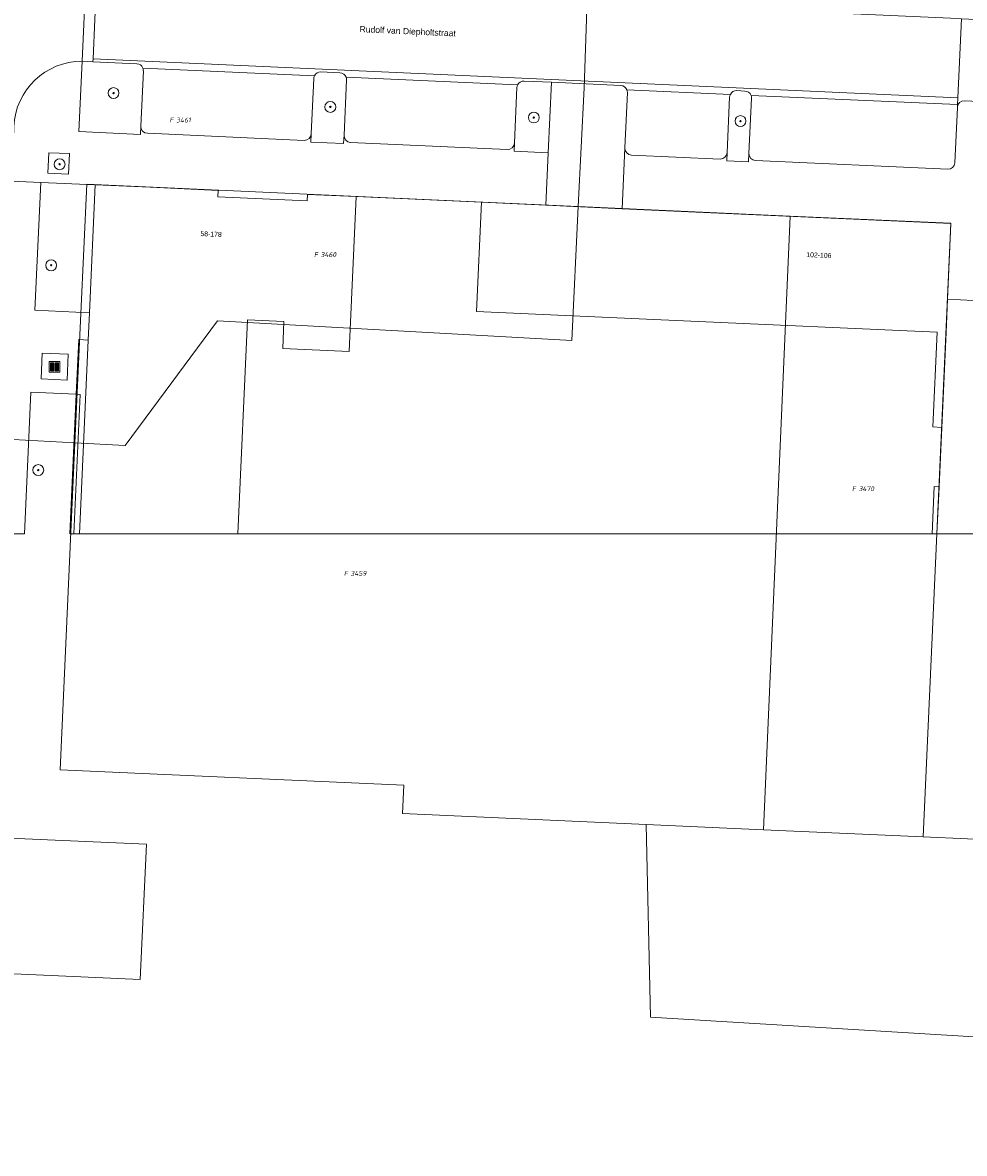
# Model space of a CAD drawing. Header units: metres. Extents: x 207466 to 209466, y 475780 to 477780.
# Tile 5 of 189: x 207663 to 207732, y 476144 to 476227. Entities that reach past the tile are written whole.
import ezdxf
from ezdxf.enums import TextEntityAlignment as Align

# ---------------------------------------------------------------- set-up
doc = ezdxf.new("R2010")
doc.units = ezdxf.units.M
doc.layers.get('0').update_dxf_attribs({"color": 253, "linetype": 'CONTINUOUS'})
for name, color, linetype, lineweight, true_color in [('B-RO-GR-BEPLANTING_CULTUUR_HEESTERS-GV', 7, 'CONTINUOUS', 0, 0x6d8a47), ('B-RO-GR-BOOM-S', 7, 'CONTINUOUS', 0, 0x6d8a47), ('B-RO-OG-BEBOUWING-GV', 7, 'CONTINUOUS', 0, 0xa50000)]:
    doc.layers.add(name, color=color, linetype=linetype, lineweight=lineweight, true_color=true_color)
for name, color, linetype, lineweight in [('B-RO-IE-MEUBILAIR_WEGMEUBILAIR-S', 253, 'CONTINUOUS', 0), ('B-RO-IE-TERREINAFSCHEIDING_KUNSTMATIG_MUUR-GV', 253, 'CONTINUOUS', 0), ('B-RO-OG-BEBOUWING-T18', 7, 'CONTINUOUS', 0), ('B-RO-OG-TERREIN_CULTUURSCHEIDING-GV', 253, 'CONTINUOUS', 0), ('B-RO-OG-TERREIN_ERF-GV', 253, 'CONTINUOUS', 0), ('B-RO-OG-TERREIN_ONBEGROEID-GV', 253, 'CONTINUOUS', 0), ('B-RO-OG-TOPOGRAFIE-T18', 7, 'CONTINUOUS', 0), ('B-RO-VH-VERHARDING_BETON-GV', 253, 'CONTINUOUS', 0), ('B-RO-VH-VERHARDING_BETONSTRAATSTEEN-GV', 253, 'CONTINUOUS', 0), ('B-RO-VH-VERHARDING_STRAATBAKSTEEN-GV', 253, 'CONTINUOUS', 0), ('B-RO-VH-VERHARDING_TEGEL-GV', 253, 'CONTINUOUS', 0), ('B-WE-KG-GRENS_PERCEEL-GV', 150, 'CONTINUOUS', 18), ('B-WE-KG-GRENS_PERCEEL-S', 150, 'CONTINUOUS', 25)]:
    doc.layers.add(name, color=color, linetype=linetype, lineweight=lineweight)
doc.styles.add('NLCS-ISO', font='NLCS-ISO.ttf')
doc.styles.add('NLCS-ISO-M200-T18', font='NLCS-ISO.ttf', dxfattribs={"height": 1.8})

# ---------------------------------------------------------------- blocks, each defined once
blk = doc.blocks.new('SIE-WEG_AFVAL_APART_PLAATS-SO1')
at = {"linetype": 'Continuous'}
for points in [[(-1.5, -1.5), (-0.25, -1.5), (-0.25, 1.5), (-1.5, 1.5)], [(1.5, 1.5), (0.25, 1.5), (0.25, -1.5), (1.5, -1.5)]]:
    blk.add_hatch(color=0, dxfattribs=at).paths.add_polyline_path(points)
h = blk.add_hatch(color=0, dxfattribs=at)
h.paths.add_polyline_path([(-1.5, -1.5), (-0.25, -1.5), (-0.25, 1.5), (-1.5, 1.5)])
h.paths.add_polyline_path([(1.5, 1.5), (0.25, 1.5), (0.25, -1.5), (1.5, -1.5)])
at = {"color": 0, "linetype": 'ByBlock', "lineweight": -2, "flags": 128}
for points in [[(-2, -2), (2, -2), (2, 2), (-2, 2), (-2, -2)], [(-1.5, -1.5), (-0.25, -1.5), (-0.25, 1.5), (-1.5, 1.5), (-1.5, -1.5)]]:
    blk.add_lwpolyline(points, dxfattribs=at)
at = {"color": 0, "linetype": 'ByBlock', "lineweight": -2, "extrusion": (0, 0, -1), "flags": 128}
blk.add_lwpolyline([(-1.5, -1.5), (-0.25, -1.5), (-0.25, 1.5), (-1.5, 1.5), (-1.5, -1.5)], dxfattribs=at)
blk = doc.blocks.new('SGR-BOOM_01-SO1')
at = {"linetype": 'Continuous'}
h = blk.add_hatch(color=0, dxfattribs=at)
edge = h.paths.add_edge_path()
edge.add_arc((0, 0), 0.25, 0, 360)
at = {"color": 0, "linetype": 'ByBlock', "lineweight": -2}
for radius in [2, 0.25]:
    blk.add_circle((0, 0), radius, dxfattribs=at)
blk = doc.blocks.new('SKG-PERCEELNUMMER-SO')
at = {"style": 'NLCS-ISO', "oblique": 10, "flags": 1}
blk.add_attdef('GEMEENTECODE', text='', height=1.8, dxfattribs=at).set_placement((0, 2.55), align=Align.MIDDLE_CENTER)
at = {"style": 'NLCS-ISO', "oblique": 10}
blk.add_attdef('SECTIE', text='', height=1.8, dxfattribs=at).set_placement((-0.5, 0), align=Align.MIDDLE_RIGHT)
blk.add_attdef('PERCEELNUMMER', text='', height=1.8, dxfattribs=at).set_placement((0.5, 0), align=Align.MIDDLE_LEFT)

msp = doc.modelspace()

# ---------------------------------------------------------------- linework, layer by layer
at = {"layer": 'B-RO-GR-BEPLANTING_CULTUUR_HEESTERS-GV', "flags": 128}
msp.add_lwpolyline([(207730.42, 476189.547), (207734.973, 476189.547), (207736.506, 476199.878), (207738.399, 476212.956), (207733.391, 476213.183), (207733.095, 476206.64), (207731.197, 476206.726), (207731.086, 476204.279), (207730.772, 476197.34), (207730.576, 476192.995), (207730.42, 476189.547)], dxfattribs=at)
at = {"layer": 'B-RO-IE-TERREINAFSCHEIDING_KUNSTMATIG_MUUR-GV', "flags": 128}
for points in [[(207666.893, 476189.547), (207667.194, 476189.547), (207667.656, 476199.757), (207667.356, 476199.771), (207666.893, 476189.547)], [(207730.069, 476189.547), (207730.42, 476189.547), (207730.576, 476192.995), (207730.226, 476193.011), (207730.069, 476189.547)]]:
    msp.add_lwpolyline(points, dxfattribs=at)
at = {"layer": 'B-RO-OG-BEBOUWING-GV', "flags": 128}
for points in [[(207667.594, 476189.547), (207679.188, 476189.547), (207679.897, 476205.221), (207682.575, 476205.1), (207682.485, 476203.122), (207687.36, 476202.901), (207687.873, 476214.243), (207684.294, 476214.405), (207684.273, 476213.935), (207677.729, 476214.231), (207677.751, 476214.701), (207672.766, 476214.926), (207668.751, 476215.108), (207668.327, 476205.733), (207668.236, 476203.735), (207667.594, 476189.547)], [(207731.448, 476212.27), (207712.21, 476213.141), (207707.357, 476213.361), (207701.762, 476213.614), (207697.056, 476213.827), (207696.694, 476205.835), (207711.849, 476205.149), (207730.437, 476204.308), (207730.123, 476197.37), (207730.772, 476197.34), (207731.086, 476204.279), (207731.197, 476206.726), (207731.448, 476212.27)]]:
    msp.add_lwpolyline(points, dxfattribs=at)
at = {"layer": 'B-RO-OG-TERREIN_CULTUURSCHEIDING-GV', "flags": 128}
for points in [[(207671.798, 476223.983), (207668.585, 476224.128), (207667.786, 476224.164), (207667.554, 476219.008), (207672.065, 476218.806), (207672.092, 476219.405), (207672.275, 476223.461)], [(207684.762, 476222.9), (207684.58, 476218.844), (207684.553, 476218.245), (207686.95, 476218.137), (207686.977, 476218.736), (207687.16, 476222.793)], [(207686.683, 476223.315), (207685.284, 476223.378)], [(207702.167, 476222.619), (207700.169, 476222.709)], [(207699.647, 476222.232), (207699.465, 476218.176), (207699.438, 476217.576), (207701.935, 476217.464), (207702.167, 476222.619)], [(207716.353, 476221.982), (207715.753, 476222.009)], [(207715.231, 476221.532), (207715.049, 476217.476), (207715.022, 476216.876), (207716.621, 476216.804), (207716.647, 476217.404), (207716.83, 476221.46)], [(207668.751, 476215.108), (207664.755, 476215.289), (207664.318, 476205.915), (207668.327, 476205.733), (207668.751, 476215.108)], [(207666.893, 476189.547), (207667.356, 476199.771), (207664.039, 476199.921), (207663.556, 476189.547)]]:
    msp.add_lwpolyline(points, dxfattribs=at)
at = {"layer": 'B-RO-OG-TERREIN_CULTUURSCHEIDING-GV'}
for centre, radius, start, end in [((207671.774, 476223.481), 0.503, 21.23088, 87.20697), ((207671.78, 476223.484), 0.495, 357.35806, 21.19842), ((207685.246, 476222.881), 0.484, 153.3638, 177.74813), ((207685.263, 476222.877), 0.502, 87.64779, 153.81347), ((207686.659, 476222.814), 0.502, 21.03019, 87.23799), ((207686.666, 476222.815), 0.494, 357.43742, 21.20976), ((207700.146, 476222.211), 0.499, 87.35785, 153.92347), ((207700.142, 476222.21), 0.495, 153.64712, 177.46481), ((207715.73, 476221.511), 0.499, 87.35785, 153.92347), ((207716.331, 476221.483), 0.5, 21.00977, 87.42809), ((207715.726, 476221.51), 0.495, 153.64712, 177.46481), ((207716.335, 476221.483), 0.495, 357.35806, 21.19842)]:
    msp.add_arc(centre, radius, start, end, dxfattribs=at)
at = {"layer": 'B-RO-OG-TERREIN_ERF-GV', "flags": 128}
for points in [[(207679.188, 476189.547), (207730.069, 476189.547), (207730.226, 476193.011), (207730.576, 476192.995), (207730.772, 476197.34), (207730.123, 476197.37), (207730.437, 476204.308), (207711.849, 476205.149), (207696.694, 476205.835), (207697.056, 476213.827), (207687.873, 476214.243), (207687.36, 476202.901), (207682.485, 476203.122), (207682.575, 476205.1), (207679.897, 476205.221), (207679.188, 476189.547)], [(207667.194, 476189.547), (207667.594, 476189.547), (207668.236, 476203.735), (207667.537, 476203.767), (207667.356, 476199.771), (207667.656, 476199.757), (207667.194, 476189.547)]]:
    msp.add_lwpolyline(points, dxfattribs=at)
at = {"layer": 'B-RO-OG-TERREIN_ONBEGROEID-GV', "flags": 128}
msp.add_lwpolyline([(207665.357, 476217.464), (207665.287, 476215.965), (207666.786, 476215.896), (207666.855, 476217.394), (207665.357, 476217.464)], dxfattribs=at)
at = {"layer": 'B-RO-VH-VERHARDING_BETON-GV', "flags": 128}
msp.add_lwpolyline([(207664.873, 476202.786), (207664.785, 476200.888), (207666.683, 476200.802), (207666.771, 476202.7), (207664.873, 476202.786)], dxfattribs=at)
at = {"layer": 'B-RO-VH-VERHARDING_BETONSTRAATSTEEN-GV', "flags": 128}
for points in [[(207667.786, 476224.164), (207668.055, 476230.157)], [(207668.854, 476230.122), (207668.055, 476230.157), (207667.786, 476224.164), (207668.585, 476224.128), (207668.594, 476224.327), (207668.854, 476230.122)], [(207732.206, 476227.276), (207731.42, 476227.311), (207669.454, 476230.095), (207668.854, 476230.122), (207668.594, 476224.327), (207731.946, 476221.482), (207732.206, 476227.276)], [(207716.797, 476221.662), (207731.923, 476220.982), (207731.946, 476221.482), (207668.594, 476224.327), (207668.585, 476224.128), (207671.798, 476223.983)], [(207684.813, 476223.098), (207672.242, 476223.663)], [(207672.242, 476223.663), (207684.813, 476223.098)], [(207672.275, 476223.461), (207672.092, 476219.405), (207672.122, 476219.212), (207672.223, 476219.045), (207672.38, 476218.93), (207672.569, 476218.883), (207684.058, 476218.367), (207684.251, 476218.397), (207684.418, 476218.498), (207684.533, 476218.655), (207684.58, 476218.844), (207684.762, 476222.9)], [(207685.284, 476223.378), (207686.683, 476223.315)], [(207687.16, 476222.793), (207686.977, 476218.736), (207687.007, 476218.544), (207687.108, 476218.377), (207687.265, 476218.261), (207687.454, 476218.215), (207698.943, 476217.699), (207699.136, 476217.728), (207699.303, 476217.829), (207699.418, 476217.986), (207699.465, 476218.176), (207699.647, 476222.232)], [(207699.698, 476222.43), (207687.127, 476222.994)], [(207687.127, 476222.994), (207699.698, 476222.43)], [(207700.169, 476222.709), (207702.167, 476222.619), (207707.262, 476222.39)], [(207715.282, 476221.73), (207707.706, 476222.07)], [(207707.706, 476222.07), (207715.282, 476221.73)], [(207715.753, 476222.009), (207716.353, 476221.982)], [(207707.739, 476221.868), (207707.557, 476217.812), (207707.586, 476217.619), (207707.687, 476217.452), (207707.844, 476217.337), (207708.034, 476217.29), (207714.527, 476216.998), (207714.72, 476217.028), (207714.887, 476217.129), (207715.002, 476217.286), (207715.049, 476217.476), (207715.231, 476221.532)], [(207716.83, 476221.46), (207716.647, 476217.404), (207716.677, 476217.211), (207716.778, 476217.044), (207716.935, 476216.928), (207717.125, 476216.882), (207731.21, 476216.249)], [(207731.914, 476220.783), (207731.923, 476220.982), (207716.797, 476221.662)], [(207731.732, 476216.726), (207731.914, 476220.783)]]:
    msp.add_lwpolyline(points, dxfattribs=at)
at = {"layer": 'B-RO-VH-VERHARDING_BETONSTRAATSTEEN-GV'}
for centre, radius, start, end in [((207667.792, 476219.155), 5.009, 90.06461, 177.36902), ((207671.774, 476223.481), 0.503, 21.23088, 87.20697), ((207671.78, 476223.484), 0.495, 357.35806, 21.19842), ((207685.246, 476222.881), 0.484, 153.3638, 177.74813), ((207685.263, 476222.877), 0.502, 87.64779, 153.81347), ((207686.659, 476222.814), 0.502, 21.03019, 87.23799), ((207686.666, 476222.815), 0.494, 357.43742, 21.20976), ((207700.146, 476222.211), 0.499, 87.35785, 153.92347), ((207700.142, 476222.21), 0.495, 153.64712, 177.46481), ((207707.24, 476221.891), 0.5, 21.00977, 87.42809), ((207707.244, 476221.891), 0.495, 357.35806, 21.19842), ((207715.73, 476221.511), 0.499, 87.35785, 153.92347), ((207716.331, 476221.483), 0.5, 21.00977, 87.42809), ((207715.726, 476221.51), 0.495, 153.64712, 177.46481), ((207716.335, 476221.483), 0.495, 357.35806, 21.19842), ((207731.232, 476216.749), 0.501, 267.51024, 357.33147)]:
    msp.add_arc(centre, radius, start, end, dxfattribs=at)
at = {"layer": 'B-RO-VH-VERHARDING_STRAATBAKSTEEN-GV', "flags": 128}
msp.add_lwpolyline([(207739.736, 476226.938), (207732.206, 476227.276), (207731.946, 476221.482), (207731.923, 476220.982), (207731.914, 476220.783), (207731.961, 476220.972), (207732.077, 476221.129), (207732.244, 476221.23), (207732.436, 476221.26), (207735.633, 476221.116), (207739.675, 476220.934), (207739.68, 476220.963), (207739.736, 476226.938)], dxfattribs=at)
at = {"layer": 'B-RO-VH-VERHARDING_TEGEL-GV', "flags": 128}
for points in [[(207699.438, 476217.576), (207699.465, 476218.176), (207699.418, 476217.986), (207699.303, 476217.829), (207699.136, 476217.728), (207698.943, 476217.699), (207687.454, 476218.215), (207687.265, 476218.261), (207687.108, 476218.377), (207687.007, 476218.544), (207686.977, 476218.736), (207686.95, 476218.137), (207684.553, 476218.245), (207684.58, 476218.844), (207684.533, 476218.655), (207684.418, 476218.498), (207684.251, 476218.397), (207684.058, 476218.367), (207672.569, 476218.883), (207672.38, 476218.93), (207672.223, 476219.045), (207672.122, 476219.212), (207672.092, 476219.405), (207672.065, 476218.806), (207667.554, 476219.008), (207667.786, 476224.164)], [(207707.262, 476222.39), (207702.167, 476222.619), (207701.935, 476217.464), (207701.762, 476213.614), (207707.357, 476213.361), (207707.557, 476217.812)], [(207707.557, 476217.812), (207707.739, 476221.868)], [(207735.633, 476221.116), (207732.436, 476221.26), (207732.244, 476221.23), (207732.077, 476221.129), (207731.961, 476220.972), (207731.914, 476220.783), (207731.732, 476216.726)], [(207662.788, 476219.385), (207662.776, 476219.113), (207662.74, 476218.314), (207662.607, 476215.386), (207664.755, 476215.289), (207668.751, 476215.108), (207672.766, 476214.926), (207677.751, 476214.701), (207677.729, 476214.231), (207684.273, 476213.935), (207684.294, 476214.405), (207687.873, 476214.243), (207697.056, 476213.827), (207701.762, 476213.614), (207701.935, 476217.464), (207699.438, 476217.576)], [(207731.21, 476216.249), (207717.125, 476216.882), (207716.935, 476216.928), (207716.778, 476217.044), (207716.677, 476217.211), (207716.647, 476217.404), (207716.621, 476216.804), (207715.022, 476216.876), (207715.049, 476217.476), (207715.002, 476217.286), (207714.887, 476217.129), (207714.72, 476217.028), (207714.527, 476216.998), (207708.034, 476217.29), (207707.844, 476217.337), (207707.687, 476217.452), (207707.586, 476217.619), (207707.557, 476217.812), (207707.357, 476213.361), (207712.21, 476213.141), (207731.448, 476212.27), (207731.197, 476206.726), (207733.095, 476206.64)], [(207666.786, 476215.896), (207665.287, 476215.965), (207665.357, 476217.464), (207666.855, 476217.394), (207666.786, 476215.896)], [(207661.438, 476189.547), (207663.556, 476189.547), (207664.039, 476199.921), (207667.356, 476199.771), (207667.537, 476203.767), (207668.236, 476203.735), (207668.327, 476205.733), (207664.318, 476205.915), (207664.755, 476215.289), (207662.607, 476215.386), (207661.438, 476189.547)], [(207664.873, 476202.786), (207666.771, 476202.7), (207666.683, 476200.802), (207664.785, 476200.888), (207664.873, 476202.786)]]:
    msp.add_lwpolyline(points, dxfattribs=at)
at = {"layer": 'B-RO-VH-VERHARDING_TEGEL-GV'}
for centre, radius, start, end in [((207667.792, 476219.155), 5.009, 90.06461, 177.36902), ((207707.24, 476221.891), 0.5, 21.00977, 87.42809), ((207707.244, 476221.891), 0.495, 357.35806, 21.19842), ((207731.232, 476216.749), 0.501, 267.51024, 357.33147)]:
    msp.add_arc(centre, radius, start, end, dxfattribs=at)
at = {"layer": 'B-WE-KG-GRENS_PERCEEL-GV'}
for points in [[(207704.142, 476213.525), (207704.565, 476222.212), (207704.806, 476229.453), (207704.753, 476230.281), (207704.662, 476230.68), (207704.417, 476231.281), (207703.956, 476231.789), (207703.303, 476232.148), (207702.671, 476232.313), (207701.979, 476232.406), (207701.61, 476232.422), (207664.717, 476234.031), (207663.761, 476233.898), (207663.39, 476233.742), (207662.657, 476233.227), (207662.111, 476232.422), (207661.556, 476231.237), (207659.997, 476196.61), (207667.268, 476196.216), (207668.125, 476215.154)], [(207667.268, 476196.216), (207670.948, 476196.016), (207677.714, 476205.139), (207703.665, 476203.7), (207704.142, 476213.525), (207668.125, 476215.154)], [(207667.268, 476196.216), (207666.185, 476172.258), (207691.359, 476171.119), (207691.266, 476169.061), (207709.11, 476168.253), (207717.715, 476167.864), (207719.67, 476212.822), (207704.142, 476213.525), (207703.665, 476203.7), (207677.714, 476205.139), (207670.948, 476196.016)], [(207717.715, 476167.864), (207729.397, 476167.336), (207731.43, 476212.291), (207719.67, 476212.822)], [(207647.967, 476167.879), (207647.518, 476157.979), (207672.051, 476156.89), (207672.518, 476166.799)]]:
    msp.add_lwpolyline(points, close=True, dxfattribs=at)
for points in [[(207704.806, 476229.453), (207704.565, 476222.212), (207704.142, 476213.525), (207719.67, 476212.822), (207731.43, 476212.291), (207729.397, 476167.336), (207742.401, 476166.747)], [(207873.449, 476144.152), (207768.885, 476150.526), (207762.449, 476156.085), (207756.862, 476151.253), (207709.437, 476154.12), (207709.11, 476168.253), (207691.266, 476169.061), (207691.359, 476171.119), (207666.185, 476172.258), (207667.268, 476196.216), (207659.997, 476196.61)], [(207825.674, 476162.843), (207808.65, 476163.814), (207742.401, 476166.747), (207729.397, 476167.336), (207717.715, 476167.864), (207709.11, 476168.253), (207709.437, 476154.12), (207756.862, 476151.253), (207762.449, 476156.085), (207768.885, 476150.526), (207873.449, 476144.152)], [(207647.967, 476167.879), (207672.518, 476166.799), (207672.051, 476156.89), (207647.518, 476157.979)]]:
    msp.add_lwpolyline(points, dxfattribs=at)

# ---------------------------------------------------------------- block references
at = {"layer": 'B-RO-GR-BOOM-S', "xscale": 0.2, "yscale": 0.2, "zscale": 0.2}
for p in [(207670.091, 476221.831), (207685.976, 476220.817), (207700.883, 476220.039), (207716.025, 476219.779), (207666.14, 476216.619), (207665.521, 476209.213), (207664.578, 476194.212)]:
    msp.add_blockref('SGR-BOOM_01-SO1', p, dxfattribs=at)
at = {"layer": 'B-RO-IE-MEUBILAIR_WEGMEUBILAIR-S', "xscale": 0.2, "yscale": 0.2, "zscale": 0.2}
msp.add_blockref('SIE-WEG_AFVAL_APART_PLAATS-SO1', (207665.768, 476201.775), dxfattribs=at)
at = {"layer": 'B-WE-KG-GRENS_PERCEEL-S', "xscale": 0.2, "yscale": 0.2, "zscale": 0.2}
for p, values in [((207674.581, 476219.853), {'PERCEELNUMMER': '3461', 'SECTIE': 'F'}), ((207685.165, 476209.999), {'PERCEELNUMMER': '3460', 'SECTIE': 'F'}), ((207724.581, 476192.846), {'PERCEELNUMMER': '3470', 'SECTIE': 'F'}), ((207687.355, 476186.642), {'PERCEELNUMMER': '3459', 'SECTIE': 'F'})]:
    msp.add_blockref('SKG-PERCEELNUMMER-SO', p, dxfattribs=at).add_auto_attribs(values)

# ---------------------------------------------------------------- texts
at = {"layer": 'B-RO-OG-BEBOUWING-T18', "char_height": 0.36, "attachment_point": 5, "rotation": 357.4, "line_spacing_factor": 0.8, "style": 'NLCS-ISO-M200-T18'}
for s, insert in [('{\\fArial|b0|i0|c0|p34;\\C256;58-178}', (207677.239, 476211.5)), ('{\\fArial|b0|i0|c0|p34;\\C256;102-106}', (207721.769, 476209.955))]:
    msp.add_mtext(s, dxfattribs=dict(at, insert=insert))
at = {"layer": 'B-RO-OG-TOPOGRAFIE-T18', "insert": (207691.641, 476226.295), "char_height": 0.45, "attachment_point": 5, "rotation": 357.4, "line_spacing_factor": 0.8, "style": 'NLCS-ISO-M200-T18'}
msp.add_mtext('{\\fArial|b0|i0|c0|p34;\\C256;Rudolf van Diepholtstraat}', dxfattribs=at)

doc.saveas('drawing.dxf')
